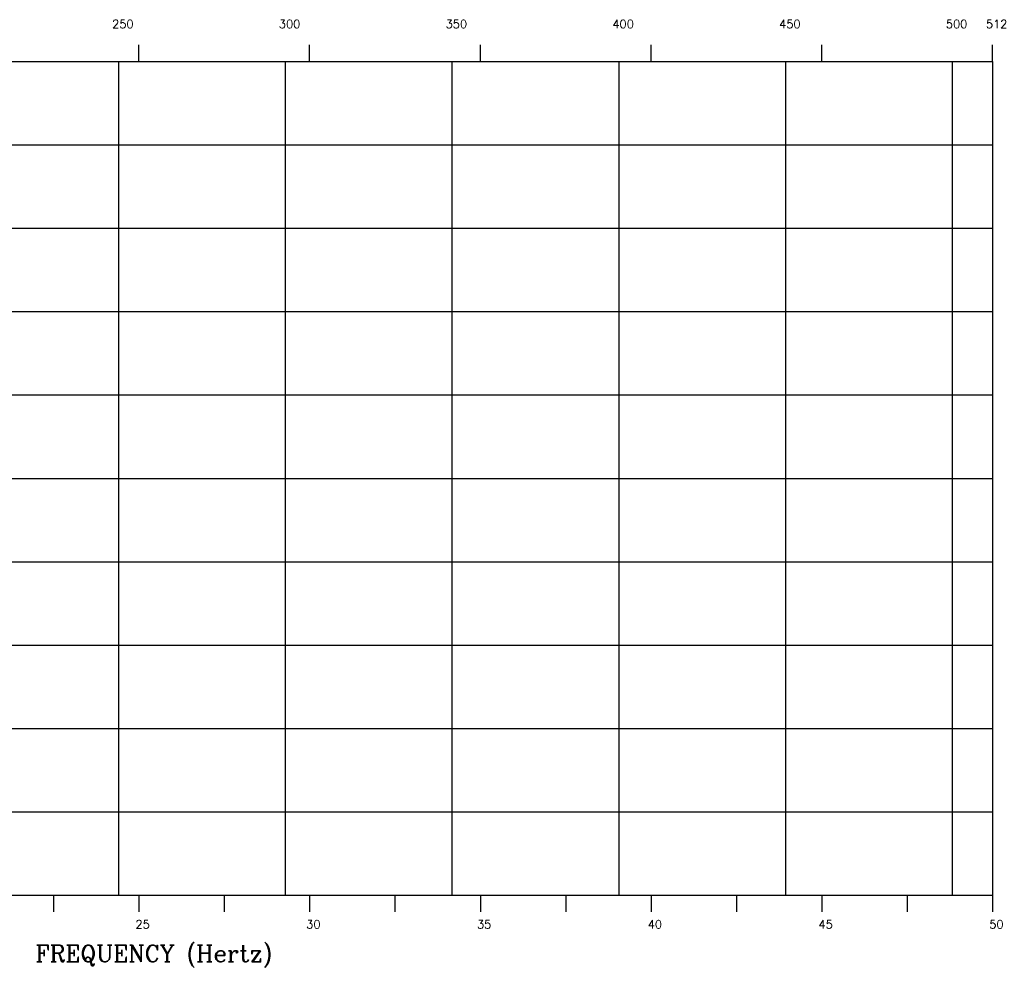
# Model space of a CAD drawing. Extents: x 75 to 616, y 74 to 368.
# Tile 5 of 5: x 320 to 616, y 79 to 363. Entities that reach past the tile are written whole.
import ezdxf

# ---------------------------------------------------------------- set-up
doc = ezdxf.new("R2010")
doc.units = 0
doc.header["$MEASUREMENT"] = 0
doc.layers.add('Border', color=7, linetype='Continuous')
doc.layers.add('LSDGN', color=7, linetype='Continuous')
doc.styles.add('CONREC', font='complex.shx')

msp = doc.modelspace()

# ---------------------------------------------------------------- linework, layer by layer
at = {"layer": 'Border', "color": 84}
for p, q in [((356, 350), (356, 355)), ((407.2, 350), (407.2, 355)), ((458.4, 350), (458.4, 355)), ((509.6, 350), (509.6, 355)), ((560.8, 350), (560.8, 355)), ((612, 350), (612, 355)), ((100, 350), (612, 350)), ((100, 350), (612, 350)), ((350, 100), (350, 350)), ((400, 100), (400, 350)), ((450, 100), (450, 350)), ((500, 100), (500, 350)), ((550, 100), (550, 350)), ((600, 100), (600, 350)), ((612, 350), (612, 100)), ((100, 325), (612, 325)), ((100, 300), (612, 300)), ((100, 275), (612, 275)), ((100, 250), (612, 250)), ((100, 225), (612, 225)), ((100, 200), (612, 200)), ((100, 175), (612, 175)), ((100, 150), (612, 150)), ((100, 125), (612, 125)), ((100, 100), (612, 100)), ((330.4, 100), (330.4, 95)), ((356, 100), (356, 95)), ((381.6, 100), (381.6, 95)), ((407.2, 100), (407.2, 95)), ((432.8, 100), (432.8, 95)), ((458.4, 100), (458.4, 95)), ((484, 100), (484, 95)), ((509.6, 100), (509.6, 95)), ((535.2, 100), (535.2, 95)), ((560.8, 100), (560.8, 95)), ((586.4, 100), (586.4, 95)), ((612, 100), (612, 95))]:
    msp.add_line(p, q, dxfattribs=at)

# ---------------------------------------------------------------- texts
at = {"layer": 'LSDGN', "style": 'CONREC'}
for s, height, p in [('250', 2.5, (348, 360)), ('300', 2.5, (398, 360)), ('350', 2.5, (448, 360)), ('400', 2.5, (498, 360)), ('450', 2.5, (548, 360)), ('500', 2.5, (598, 360)), ('512', 2.5, (610, 360)), ('25', 2.5, (355, 90)), ('30', 2.5, (406.2, 90)), ('35', 2.5, (457.4, 90)), ('40', 2.5, (508.6, 90)), ('45', 2.5, (559.8, 90)), ('50', 2.5, (611, 90)), ('FREQUENCY (Hertz)', 5, (325, 80))]:
    msp.add_text(s, height=height, dxfattribs=at).set_placement(p)

doc.saveas('drawing.dxf')
